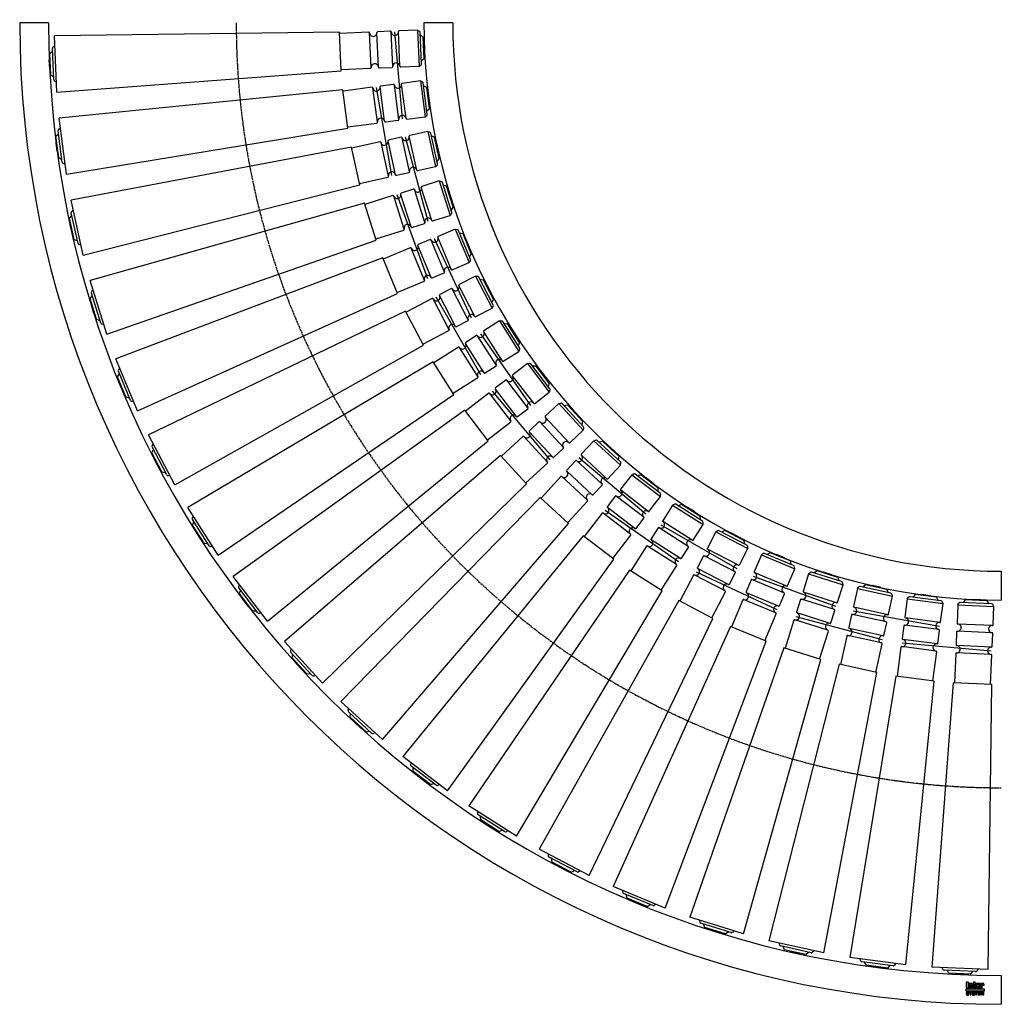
# Model space of a CAD drawing. Header units: millimetres. Extents: x -1360 to 4, y -350 to 1014.
import ezdxf

# ---------------------------------------------------------------- set-up
doc = ezdxf.new("R2010")
doc.units = ezdxf.units.MM
doc.header["$LTSCALE"] = 2
doc.linetypes.add('CENTER', pattern=[2, 1.25, -0.25, 0.25, -0.25])
doc.layers.get('0').update_dxf_attribs({"linetype": 'CONTINUOUS', "lineweight": 50})
for name, color, linetype, lineweight in [('Centre Lines', 4, 'CENTER', 25), ('Frame', 1, 'CONTINUOUS', 25), ('Midi', 70, 'CONTINUOUS', 25), ('Rollers', 7, 'CONTINUOUS', 25)]:
    doc.layers.add(name, color=color, linetype=linetype, lineweight=lineweight)

# ---------------------------------------------------------------- blocks, each defined once
blk = doc.blocks.new('A$C45EE78A3')
at = {"layer": 'Rollers'}
for p, q in [((6, 0), (-6, 0)), ((-6, -1), (-6, 0)), ((-25, -8.5), (-23.6, -6)), ((-25, -8.5), (-25, -34)), ((-25, -8.5), (25, -8.5)), ((21.8, -5), (-21.8, -5)), ((-15, -1), (-17.9, -5)), ((15, -1), (-15, -1)), ((6, -1), (6, 0)), ((15, -1), (17.9, -5)), ((25, -8.5), (23.6, -6)), ((25, -34), (25, -8.5)), ((24, -35), (-24, -35)), ((-25, -46), (-25, -64)), ((24, -45), (-24, -45)), ((25, -64), (25, -46)), ((24, -65), (-24, -65)), ((-25, -76), (-25, -116.5)), ((24, -75), (-24, -75)), ((25, -116.5), (25, -76)), ((-26.7, -116.5), (-39.1, -511.5)), ((26.7, -116.5), (-26.7, -116.5)), ((39.1, -511.5), (26.7, -116.5)), ((39.1, -511.5), (-39.1, -511.5)), ((-25, -511.5), (-23.6, -514)), ((21.8, -515), (-21.8, -515)), ((-15, -519), (-17.9, -515)), ((15, -519), (17.9, -515)), ((25, -511.5), (23.6, -514)), ((15, -519), (-15, -519)), ((-6, -519), (-6, -520)), ((6, -520), (-6, -520)), ((6, -519), (6, -520))]:
    blk.add_line(p, q, dxfattribs=at)
for centre, radius, start, end in [((-21.8, -7), 2, 90, 150.2551), ((21.8, -7), 2, 29.7449, 90), ((-24, -34), 1, 180, 270), ((-24, -40), 5, 270, 90), ((24, -40), 5, 90, 270), ((24, -34), 1, 270, 0), ((-24, -46), 1, 90, 180), ((24, -46), 1, 0, 90), ((-24, -64), 1, 180, 270), ((-24, -70), 5, 270, 90), ((24, -70), 5, 90, 270), ((24, -64), 1, 270, 0), ((-24, -76), 1, 90, 180), ((24, -76), 1, 0, 90), ((-21.8, -513), 2, 209.7449, 270), ((21.8, -513), 2, 270, 330.2551)]:
    blk.add_arc(centre, radius, start, end, dxfattribs=at)

msp = doc.modelspace()

# ---------------------------------------------------------------- hatches: boundary and pattern name
at = {"layer": 'Frame'}
h = msp.add_hatch(color=254, dxfattribs=at)
h.paths.add_polyline_path([(-26.7, -322.7), (-26.7, -322.6), (-26.6, -322.6), (-26.6, -322.5), (-26.6, -322.5), (-26.5, -322.5), (-26.4, -322.5), (-26.3, -322.5), (-26.3, -322.5), (-26.2, -322.5), (-26.2, -322.6), (-26.1, -322.6), (-26.1, -322.7), (-26.1, -322.8), (-26.1, -322.9), (-26.1, -323.5), (-23.9, -323.5), (-23.9, -322.8), (-23.9, -322.6), (-23.9, -322.4), (-23.9, -322.2), (-24, -322), (-24.1, -321.9), (-24.1, -321.7), (-24.2, -321.6), (-24.3, -321.5), (-24.4, -321.4), (-24.5, -321.3), (-24.6, -321.2), (-24.8, -321.1), (-24.9, -321.1), (-25.1, -321), (-25.3, -321), (-25.4, -321), (-25.5, -321), (-25.6, -321), (-25.7, -321), (-25.8, -321), (-25.9, -321.1), (-26, -321.1), (-26.1, -321.1), (-26.1, -321.1), (-26.2, -321.1), (-26.3, -321.2), (-26.4, -321.2), (-26.5, -321.2), (-26.5, -321.3), (-26.6, -321.3), (-26.7, -321.4), (-26.8, -321.4), (-26.8, -321), (-29, -321), (-29, -327.3), (-26.7, -327.3), (-26.7, -322.9), (-26.7, -322.8)])
h.paths.add_polyline_path([(-29.6, -322.5), (-29.6, -322.3), (-29.6, -322.1), (-29.6, -321.9), (-29.6, -321.8), (-29.7, -321.7), (-29.7, -321.5), (-29.8, -321.4), (-29.9, -321.3), (-30, -321.3), (-30.1, -321.2), (-30.2, -321.1), (-30.4, -321.1), (-30.5, -321.1), (-30.7, -321), (-30.9, -321), (-31.1, -321), (-33.3, -321), (-33.5, -321), (-33.7, -321), (-33.9, -321.1), (-34.1, -321.1), (-34.2, -321.1), (-34.3, -321.2), (-34.4, -321.3), (-34.5, -321.3), (-34.6, -321.4), (-34.7, -321.5), (-34.7, -321.7), (-34.8, -321.8), (-34.8, -321.9), (-34.8, -322.1), (-34.8, -322.3), (-34.8, -322.5), (-34.8, -325.9), (-34.8, -326.1), (-34.8, -326.3), (-34.8, -326.4), (-34.8, -326.6), (-34.7, -326.7), (-34.7, -326.8), (-34.6, -326.9), (-34.5, -327), (-34.4, -327.1), (-34.3, -327.1), (-34.2, -327.2), (-34.1, -327.2), (-33.9, -327.3), (-33.7, -327.3), (-33.5, -327.3), (-33.3, -327.3), (-31.1, -327.3), (-30.9, -327.3), (-30.7, -327.3), (-30.5, -327.3), (-30.4, -327.2), (-30.2, -327.2), (-30.1, -327.1), (-30, -327.1), (-29.9, -327), (-29.8, -326.9), (-29.7, -326.8), (-29.7, -326.7), (-29.6, -326.6), (-29.6, -326.4), (-29.6, -326.3), (-29.6, -326.1), (-29.6, -325.9), (-29.6, -324.8), (-31.9, -324.8), (-31.9, -325.6), (-31.9, -325.8), (-31.9, -325.8), (-31.9, -325.9), (-32, -326), (-32, -326), (-32.1, -326.1), (-32.1, -326.1), (-32.2, -326.1), (-32.3, -326.1), (-32.3, -326.1), (-32.4, -326), (-32.4, -326), (-32.5, -325.9), (-32.5, -325.8), (-32.5, -325.8), (-32.5, -325.6), (-32.5, -324.3), (-29.6, -324.3)])
h.paths.add_polyline_path([(-31.9, -323.2), (-32.5, -323.2), (-32.5, -322.7), (-32.5, -322.6), (-32.5, -322.5), (-32.5, -322.4), (-32.5, -322.3), (-32.4, -322.3), (-32.4, -322.2), (-32.3, -322.2), (-32.2, -322.2), (-32.1, -322.2), (-32, -322.2), (-32, -322.3), (-31.9, -322.3), (-31.9, -322.4), (-31.9, -322.5), (-31.9, -322.6), (-31.9, -322.7)], flags=16)
h.paths.add_polyline_path([(-36.3, -322.3), (-35.4, -322.3), (-35.4, -321), (-36.3, -321), (-36.3, -319.3), (-38.6, -319.3), (-38.6, -321), (-39.2, -321), (-39.2, -322.3), (-38.6, -322.3), (-38.6, -325.9), (-38.6, -326.1), (-38.6, -326.2), (-38.6, -326.4), (-38.5, -326.5), (-38.5, -326.7), (-38.4, -326.8), (-38.4, -326.9), (-38.3, -327), (-38.2, -327), (-38.1, -327.1), (-38, -327.2), (-37.8, -327.2), (-37.7, -327.2), (-37.5, -327.3), (-37.3, -327.3), (-37.1, -327.3), (-35.4, -327.3), (-35.4, -326.1), (-35.8, -326.1), (-35.9, -326.1), (-36, -326.1), (-36.1, -326.1), (-36.2, -326), (-36.2, -326), (-36.3, -325.9), (-36.3, -325.9), (-36.3, -325.8)])
h.paths.add_polyline_path([(-39.7, -322.8), (-39.7, -322.6), (-39.7, -322.4), (-39.7, -322.2), (-39.8, -322), (-39.8, -321.9), (-39.9, -321.7), (-40, -321.6), (-40.1, -321.5), (-40.2, -321.4), (-40.3, -321.3), (-40.5, -321.2), (-40.6, -321.1), (-40.7, -321.1), (-40.9, -321), (-41.1, -321), (-41.3, -321), (-41.4, -321), (-41.5, -321), (-41.6, -321), (-41.7, -321), (-41.7, -321.1), (-41.8, -321.1), (-41.9, -321.1), (-42, -321.1), (-42.1, -321.1), (-42.2, -321.2), (-42.3, -321.2), (-42.4, -321.2), (-42.4, -321.3), (-42.5, -321.3), (-42.6, -321.4), (-42.7, -321.4), (-42.7, -321), (-44.9, -321), (-44.9, -327.3), (-42.6, -327.3), (-42.6, -322.9), (-42.6, -322.8), (-42.6, -322.7), (-42.6, -322.6), (-42.5, -322.6), (-42.5, -322.5), (-42.5, -322.5), (-42.4, -322.5), (-42.3, -322.5), (-42.2, -322.5), (-42.2, -322.5), (-42.1, -322.5), (-42, -322.6), (-42, -322.6), (-42, -322.7), (-42, -322.8), (-42, -322.9), (-42, -327.3), (-39.7, -327.3)])
h.paths.add_polyline_path([(-45.6, -319.3), (-48.7, -319.3), (-48.7, -327.3), (-45.6, -327.3)])
msp.add_hatch(color=1, dxfattribs=at).paths.add_polyline_path([(-23.8, -331.6), (-23.8, -328.4), (-48.8, -328.4), (-48.8, -331.6)])
h = msp.add_hatch(color=7, dxfattribs=at)
h.paths.add_polyline_path([(-27.2, -332.7), (-28.5, -332.7), (-28.5, -337.1), (-27.7, -337.1), (-27.7, -333.4), (-27.6, -333.4), (-26.8, -337.1), (-25.9, -337.1), (-25.1, -333.4), (-25, -333.4), (-25, -337.1), (-24.2, -337.1), (-24.2, -332.7), (-25.5, -332.7), (-26.3, -336.2)])
h.paths.add_polyline_path([(-29.2, -332.7), (-32.5, -332.7), (-32.5, -337.1), (-29.1, -337.1), (-29.1, -336.4), (-31.6, -336.4), (-31.6, -335.2), (-29.4, -335.2), (-29.4, -334.4), (-31.6, -334.4), (-31.6, -333.4), (-29.2, -333.4)])
h.paths.add_polyline_path([(-32.9, -332.7), (-36.6, -332.7), (-36.6, -333.4), (-35.3, -333.4), (-35.3, -337.1), (-34.3, -337.1), (-34.3, -333.4), (-32.9, -333.4)])
h.paths.add_polyline_path([(-37.5, -332.9), (-37.7, -332.8), (-37.8, -332.7), (-38, -332.6), (-38.2, -332.6), (-38.5, -332.6), (-38.7, -332.6), (-38.9, -332.6), (-39.1, -332.6), (-39.3, -332.6), (-39.4, -332.7), (-39.6, -332.7), (-39.7, -332.8), (-39.8, -332.8), (-40, -332.9), (-40.1, -333), (-40.1, -333.1), (-40.2, -333.2), (-40.3, -333.3), (-40.3, -333.5), (-40.4, -333.6), (-40.4, -333.8), (-40.4, -333.9), (-40.4, -334.1), (-40.4, -334.2), (-40.4, -334.4), (-40.3, -334.5), (-40.2, -334.6), (-40.2, -334.7), (-40.1, -334.8), (-40, -334.9), (-39.9, -335), (-39.8, -335), (-39.7, -335.1), (-39.5, -335.1), (-39.4, -335.2), (-39.2, -335.2), (-39.1, -335.2), (-39, -335.3), (-38.9, -335.3), (-38.8, -335.3), (-38.8, -335.3), (-38.7, -335.3), (-38.7, -335.3), (-38.6, -335.3), (-38.6, -335.3), (-38.5, -335.4), (-38.3, -335.4), (-38.2, -335.4), (-38, -335.5), (-37.9, -335.5), (-37.8, -335.6), (-37.7, -335.7), (-37.7, -335.8), (-37.7, -335.9), (-37.7, -336.1), (-37.8, -336.2), (-37.9, -336.3), (-38, -336.4), (-38.2, -336.4), (-38.3, -336.5), (-38.5, -336.5), (-38.7, -336.5), (-38.8, -336.5), (-39, -336.5), (-39.2, -336.4), (-39.3, -336.3), (-39.4, -336.2), (-39.5, -336.1), (-39.6, -336), (-39.6, -335.8), (-40.5, -335.8), (-40.5, -336), (-40.4, -336.2), (-40.4, -336.3), (-40.3, -336.5), (-40.2, -336.6), (-40.1, -336.7), (-40, -336.8), (-39.9, -336.9), (-39.8, -337), (-39.6, -337.1), (-39.5, -337.1), (-39.3, -337.2), (-39.1, -337.2), (-38.9, -337.3), (-38.7, -337.3), (-38.5, -337.3), (-38.4, -337.3), (-38.4, -337.3), (-38.2, -337.3), (-38.1, -337.2), (-38, -337.2), (-37.8, -337.2), (-37.7, -337.1), (-37.5, -337), (-37.4, -337), (-37.3, -336.9), (-37.1, -336.7), (-37, -336.6), (-36.9, -336.4), (-36.9, -336.3), (-36.8, -336.1), (-36.8, -335.8), (-36.8, -335.7), (-36.8, -335.5), (-36.8, -335.4), (-36.9, -335.3), (-36.9, -335.2), (-37, -335.1), (-37, -335.1), (-37.1, -335), (-37.2, -334.9), (-37.3, -334.8), (-37.4, -334.8), (-37.5, -334.7), (-37.6, -334.7), (-37.8, -334.7), (-37.9, -334.6), (-38.1, -334.6), (-38.2, -334.6), (-38.2, -334.5), (-38.3, -334.5), (-38.4, -334.5), (-38.4, -334.5), (-38.5, -334.5), (-38.6, -334.4), (-38.7, -334.4), (-38.7, -334.4), (-38.8, -334.4), (-38.9, -334.4), (-38.9, -334.4), (-39, -334.4), (-39.1, -334.3), (-39.1, -334.3), (-39.2, -334.3), (-39.3, -334.3), (-39.4, -334.2), (-39.4, -334.2), (-39.5, -334.1), (-39.5, -334), (-39.5, -334), (-39.5, -333.9), (-39.6, -333.8), (-39.5, -333.7), (-39.5, -333.6), (-39.4, -333.5), (-39.3, -333.4), (-39.2, -333.4), (-39, -333.4), (-38.9, -333.3), (-38.8, -333.3), (-38.6, -333.3), (-38.4, -333.4), (-38.3, -333.4), (-38.1, -333.5), (-38, -333.5), (-37.9, -333.7), (-37.9, -333.8), (-37.8, -334), (-36.9, -334), (-36.9, -333.9), (-37, -333.7), (-37, -333.6), (-37, -333.5), (-37.1, -333.4), (-37.1, -333.3), (-37.2, -333.2), (-37.3, -333), (-37.4, -332.9)])
h.paths.add_polyline_path([(-40.7, -332.7), (-41.7, -332.7), (-42.6, -334.6), (-43.6, -332.7), (-44.7, -332.7), (-43.1, -335.5), (-43.1, -337.1), (-42.2, -337.1), (-42.2, -335.5)])
h.paths.add_polyline_path([(-45.6, -332.9), (-45.8, -332.8), (-45.9, -332.7), (-46.1, -332.6), (-46.3, -332.6), (-46.5, -332.6), (-46.8, -332.6), (-47, -332.6), (-47.2, -332.6), (-47.3, -332.6), (-47.5, -332.7), (-47.6, -332.7), (-47.8, -332.8), (-47.9, -332.8), (-48, -332.9), (-48.1, -333), (-48.2, -333.1), (-48.3, -333.2), (-48.4, -333.3), (-48.4, -333.5), (-48.4, -333.6), (-48.5, -333.8), (-48.5, -333.9), (-48.5, -334.1), (-48.5, -334.2), (-48.4, -334.4), (-48.4, -334.5), (-48.3, -334.6), (-48.3, -334.7), (-48.2, -334.8), (-48.1, -334.9), (-48, -335), (-47.8, -335), (-47.7, -335.1), (-47.6, -335.1), (-47.5, -335.2), (-47.3, -335.2), (-47.2, -335.2), (-47, -335.3), (-47, -335.3), (-46.9, -335.3), (-46.9, -335.3), (-46.8, -335.3), (-46.7, -335.3), (-46.7, -335.3), (-46.6, -335.3), (-46.6, -335.4), (-46.4, -335.4), (-46.3, -335.4), (-46.1, -335.5), (-46, -335.5), (-45.9, -335.6), (-45.8, -335.7), (-45.8, -335.8), (-45.8, -335.9), (-45.8, -336.1), (-45.9, -336.2), (-46, -336.3), (-46.1, -336.4), (-46.2, -336.4), (-46.4, -336.5), (-46.6, -336.5), (-46.8, -336.5), (-46.9, -336.5), (-47.1, -336.5), (-47.2, -336.4), (-47.4, -336.3), (-47.5, -336.2), (-47.6, -336.1), (-47.6, -336), (-47.6, -335.8), (-48.5, -335.8), (-48.5, -336), (-48.5, -336.2), (-48.5, -336.3), (-48.4, -336.5), (-48.3, -336.6), (-48.2, -336.7), (-48.1, -336.8), (-48, -336.9), (-47.9, -337), (-47.7, -337.1), (-47.5, -337.1), (-47.4, -337.2), (-47.2, -337.2), (-47, -337.3), (-46.8, -337.3), (-46.6, -337.3), (-46.5, -337.3), (-46.4, -337.3), (-46.3, -337.3), (-46.2, -337.2), (-46, -337.2), (-45.9, -337.2), (-45.7, -337.1), (-45.6, -337), (-45.5, -337), (-45.3, -336.9), (-45.2, -336.7), (-45.1, -336.6), (-45, -336.4), (-44.9, -336.3), (-44.9, -336.1), (-44.9, -335.8), (-44.9, -335.7), (-44.9, -335.5), (-44.9, -335.4), (-44.9, -335.3), (-45, -335.2), (-45, -335.1), (-45.1, -335.1), (-45.2, -335), (-45.3, -334.9), (-45.4, -334.8), (-45.5, -334.8), (-45.6, -334.7), (-45.7, -334.7), (-45.9, -334.7), (-46, -334.6), (-46.2, -334.6), (-46.2, -334.6), (-46.3, -334.5), (-46.4, -334.5), (-46.4, -334.5), (-46.5, -334.5), (-46.6, -334.5), (-46.7, -334.4), (-46.7, -334.4), (-46.8, -334.4), (-46.9, -334.4), (-46.9, -334.4), (-47, -334.4), (-47.1, -334.4), (-47.1, -334.3), (-47.2, -334.3), (-47.3, -334.3), (-47.4, -334.3), (-47.4, -334.2), (-47.5, -334.2), (-47.5, -334.1), (-47.6, -334), (-47.6, -334), (-47.6, -333.9), (-47.6, -333.8), (-47.6, -333.7), (-47.5, -333.6), (-47.4, -333.5), (-47.3, -333.4), (-47.2, -333.4), (-47.1, -333.4), (-47, -333.3), (-46.8, -333.3), (-46.7, -333.3), (-46.5, -333.4), (-46.3, -333.4), (-46.2, -333.5), (-46.1, -333.5), (-46, -333.7), (-45.9, -333.8), (-45.9, -334), (-45, -334), (-45, -333.9), (-45, -333.7), (-45, -333.6), (-45.1, -333.5), (-45.1, -333.4), (-45.2, -333.3), (-45.3, -333.2), (-45.4, -333), (-45.5, -332.9)])

# ---------------------------------------------------------------- linework, layer by layer
at = {"layer": 'Centre Lines'}
msp.add_arc((0, 1010), 1060, 180, 270, dxfattribs=at)
at = {"layer": 'Frame', "color": 7, "linetype": 'Continuous'}
for p, q in [((-45.6, -319.3), (-48.7, -319.3)), ((-48.7, -319.3), (-48.7, -327.3)), ((-48.7, -327.3), (-45.6, -327.3)), ((-45.6, -327.3), (-45.6, -319.3)), ((-42.7, -321), (-44.9, -321)), ((-44.9, -321), (-44.9, -327.3)), ((-44.9, -327.3), (-42.6, -327.3)), ((-42.7, -321.4), (-42.7, -321)), ((-42.6, -321.4), (-42.7, -321.4)), ((-42.5, -321.3), (-42.6, -321.4)), ((-42.6, -322.6), (-42.5, -322.6)), ((-42.6, -322.7), (-42.6, -322.6)), ((-42.6, -322.8), (-42.6, -322.7)), ((-42.6, -322.9), (-42.6, -322.8)), ((-42.6, -327.3), (-42.6, -322.9)), ((-42.4, -321.3), (-42.5, -321.3)), ((-42.5, -322.5), (-42.4, -322.5)), ((-42.5, -322.5), (-42.5, -322.5)), ((-42.5, -322.6), (-42.5, -322.5)), ((-42.4, -321.2), (-42.4, -321.3)), ((-42.3, -321.2), (-42.4, -321.2)), ((-42.4, -322.5), (-42.3, -322.5)), ((-42.2, -321.2), (-42.3, -321.2)), ((-42.3, -322.5), (-42.2, -322.5)), ((-42.1, -321.1), (-42.2, -321.2)), ((-42.2, -322.5), (-42.1, -322.5)), ((-42.2, -322.5), (-42.2, -322.5)), ((-42, -321.1), (-42.1, -321.1)), ((-42.1, -322.5), (-42, -322.6)), ((-41.9, -321.1), (-42, -321.1)), ((-42, -322.6), (-42, -322.6)), ((-42, -322.6), (-42, -322.7)), ((-42, -322.7), (-42, -322.8)), ((-42, -322.8), (-42, -322.9)), ((-42, -322.9), (-42, -327.3)), ((-42, -327.3), (-39.7, -327.3)), ((-41.8, -321.1), (-41.9, -321.1)), ((-41.7, -321.1), (-41.8, -321.1)), ((-41.7, -321), (-41.7, -321.1)), ((-41.6, -321), (-41.7, -321)), ((-41.5, -321), (-41.6, -321)), ((-41.4, -321), (-41.5, -321)), ((-41.3, -321), (-41.4, -321)), ((-41.1, -321), (-41.3, -321)), ((-40.9, -321), (-41.1, -321)), ((-40.7, -321.1), (-40.9, -321)), ((-40.6, -321.1), (-40.7, -321.1)), ((-40.5, -321.2), (-40.6, -321.1)), ((-40.3, -321.3), (-40.5, -321.2)), ((-40.2, -321.4), (-40.3, -321.3)), ((-40.1, -321.5), (-40.2, -321.4)), ((-40, -321.6), (-40.1, -321.5)), ((-39.9, -321.7), (-40, -321.6)), ((-39.8, -321.9), (-39.9, -321.7)), ((-39.8, -322), (-39.8, -321.9)), ((-39.7, -322.2), (-39.8, -322)), ((-39.7, -322.4), (-39.7, -322.2)), ((-39.7, -322.6), (-39.7, -322.4)), ((-39.7, -322.8), (-39.7, -322.6)), ((-39.7, -327.3), (-39.7, -322.8)), ((-39.2, -321), (-39.2, -322.3)), ((-38.6, -321), (-39.2, -321)), ((-39.2, -322.3), (-38.6, -322.3)), ((-38.6, -319.3), (-38.6, -321)), ((-36.3, -319.3), (-38.6, -319.3)), ((-38.6, -322.3), (-38.6, -325.9)), ((-38.6, -325.9), (-38.6, -326.1)), ((-38.6, -326.1), (-38.6, -326.2)), ((-38.6, -326.2), (-38.6, -326.4)), ((-38.6, -326.4), (-38.5, -326.5)), ((-38.5, -326.5), (-38.5, -326.7)), ((-38.5, -326.7), (-38.4, -326.8)), ((-38.4, -326.8), (-38.4, -326.9)), ((-38.4, -326.9), (-38.3, -327)), ((-38.3, -327), (-38.2, -327)), ((-38.2, -327), (-38.1, -327.1)), ((-38.1, -327.1), (-38, -327.2)), ((-38, -327.2), (-37.8, -327.2)), ((-37.8, -327.2), (-37.7, -327.2)), ((-37.7, -327.2), (-37.5, -327.3)), ((-37.5, -327.3), (-37.3, -327.3)), ((-37.3, -327.3), (-37.1, -327.3)), ((-37.1, -327.3), (-35.4, -327.3)), ((-36.3, -321), (-36.3, -319.3)), ((-35.4, -321), (-36.3, -321)), ((-36.3, -322.3), (-35.4, -322.3)), ((-36.3, -325.8), (-36.3, -322.3)), ((-36.3, -325.9), (-36.3, -325.8)), ((-36.3, -325.9), (-36.3, -325.9)), ((-36.2, -326), (-36.3, -325.9)), ((-36.2, -326), (-36.2, -326)), ((-36.1, -326.1), (-36.2, -326)), ((-36, -326.1), (-36.1, -326.1)), ((-35.9, -326.1), (-36, -326.1)), ((-35.8, -326.1), (-35.9, -326.1)), ((-35.4, -326.1), (-35.8, -326.1)), ((-35.4, -322.3), (-35.4, -321)), ((-35.4, -327.3), (-35.4, -326.1)), ((-34.7, -321.7), (-34.8, -321.8)), ((-34.8, -321.8), (-34.8, -321.9)), ((-34.8, -321.9), (-34.8, -322.1)), ((-34.8, -322.1), (-34.8, -322.3)), ((-34.8, -322.3), (-34.8, -322.5)), ((-34.8, -322.5), (-34.8, -325.9)), ((-34.8, -325.9), (-34.8, -326.1)), ((-34.8, -326.1), (-34.8, -326.3)), ((-34.8, -326.3), (-34.8, -326.4)), ((-34.8, -326.4), (-34.8, -326.6)), ((-34.8, -326.6), (-34.7, -326.7)), ((-34.6, -321.4), (-34.7, -321.5)), ((-34.7, -321.5), (-34.7, -321.7)), ((-34.7, -326.7), (-34.7, -326.8)), ((-34.7, -326.8), (-34.6, -326.9)), ((-34.5, -321.3), (-34.6, -321.4)), ((-34.6, -326.9), (-34.5, -327)), ((-34.4, -321.3), (-34.5, -321.3)), ((-34.5, -327), (-34.4, -327.1)), ((-34.3, -321.2), (-34.4, -321.3)), ((-34.4, -327.1), (-34.3, -327.1)), ((-34.2, -321.1), (-34.3, -321.2)), ((-34.3, -327.1), (-34.2, -327.2)), ((-34.1, -321.1), (-34.2, -321.1)), ((-34.2, -327.2), (-34.1, -327.2)), ((-33.9, -321.1), (-34.1, -321.1)), ((-34.1, -327.2), (-33.9, -327.3)), ((-33.7, -321), (-33.9, -321.1)), ((-33.9, -327.3), (-33.7, -327.3)), ((-33.5, -321), (-33.7, -321)), ((-33.7, -327.3), (-33.5, -327.3)), ((-33.3, -321), (-33.5, -321)), ((-33.5, -327.3), (-33.3, -327.3)), ((-31.1, -321), (-33.3, -321)), ((-33.3, -327.3), (-31.1, -327.3)), ((-32.5, -322.3), (-32.4, -322.3)), ((-32.5, -322.4), (-32.5, -322.3)), ((-32.5, -322.5), (-32.5, -322.4)), ((-32.5, -322.6), (-32.5, -322.5)), ((-32.5, -322.7), (-32.5, -322.6)), ((-32.5, -323.2), (-32.5, -322.7)), ((-31.9, -323.2), (-32.5, -323.2)), ((-32.5, -325.6), (-32.5, -324.3)), ((-32.5, -324.3), (-29.6, -324.3)), ((-32.5, -325.8), (-32.5, -325.6)), ((-32.5, -325.8), (-32.5, -325.8)), ((-32.5, -325.9), (-32.5, -325.8)), ((-32.4, -326), (-32.5, -325.9)), ((-32.4, -322.2), (-32.3, -322.2)), ((-32.4, -322.3), (-32.4, -322.2)), ((-32.4, -326), (-32.4, -326)), ((-32.3, -326.1), (-32.4, -326)), ((-32.3, -322.2), (-32.2, -322.2)), ((-32.3, -326.1), (-32.3, -326.1)), ((-32.2, -326.1), (-32.3, -326.1)), ((-32.2, -322.2), (-32.1, -322.2)), ((-32.1, -326.1), (-32.2, -326.1)), ((-32.1, -322.2), (-32, -322.2)), ((-32, -326), (-32.1, -326.1)), ((-32.1, -326.1), (-32.1, -326.1)), ((-32, -322.2), (-32, -322.3)), ((-32, -322.3), (-31.9, -322.3)), ((-31.9, -325.9), (-32, -326)), ((-32, -326), (-32, -326)), ((-31.9, -322.3), (-31.9, -322.4)), ((-31.9, -322.4), (-31.9, -322.5)), ((-31.9, -322.5), (-31.9, -322.6)), ((-31.9, -322.6), (-31.9, -322.7)), ((-31.9, -322.7), (-31.9, -323.2)), ((-31.9, -324.8), (-31.9, -325.6)), ((-29.6, -324.8), (-31.9, -324.8)), ((-31.9, -325.6), (-31.9, -325.8)), ((-31.9, -325.8), (-31.9, -325.9)), ((-31.9, -325.8), (-31.9, -325.8)), ((-30.9, -321), (-31.1, -321)), ((-31.1, -327.3), (-30.9, -327.3)), ((-30.7, -321), (-30.9, -321)), ((-30.9, -327.3), (-30.7, -327.3)), ((-30.5, -321.1), (-30.7, -321)), ((-30.7, -327.3), (-30.5, -327.3)), ((-30.4, -321.1), (-30.5, -321.1)), ((-30.5, -327.3), (-30.4, -327.2)), ((-30.2, -321.1), (-30.4, -321.1)), ((-30.4, -327.2), (-30.2, -327.2)), ((-30.1, -321.2), (-30.2, -321.1)), ((-30.2, -327.2), (-30.1, -327.1)), ((-30, -321.3), (-30.1, -321.2)), ((-30.1, -327.1), (-30, -327.1)), ((-29.9, -321.3), (-30, -321.3)), ((-30, -327.1), (-29.9, -327)), ((-29.8, -321.4), (-29.9, -321.3)), ((-29.9, -327), (-29.8, -326.9)), ((-29.7, -321.5), (-29.8, -321.4)), ((-29.8, -326.9), (-29.7, -326.8)), ((-29.7, -321.7), (-29.7, -321.5)), ((-29.6, -321.8), (-29.7, -321.7)), ((-29.7, -326.7), (-29.6, -326.6)), ((-29.7, -326.8), (-29.7, -326.7)), ((-29.6, -321.9), (-29.6, -321.8)), ((-29.6, -322.1), (-29.6, -321.9)), ((-29.6, -322.3), (-29.6, -322.1)), ((-29.6, -322.5), (-29.6, -322.3)), ((-29.6, -324.3), (-29.6, -322.5)), ((-29.6, -325.9), (-29.6, -324.8)), ((-29.6, -326.1), (-29.6, -325.9)), ((-29.6, -326.3), (-29.6, -326.1)), ((-29.6, -326.4), (-29.6, -326.3)), ((-29.6, -326.6), (-29.6, -326.4)), ((-26.8, -321), (-29, -321)), ((-29, -321), (-29, -327.3)), ((-29, -327.3), (-26.7, -327.3)), ((-26.8, -321.4), (-26.8, -321)), ((-26.7, -321.4), (-26.8, -321.4)), ((-26.6, -321.3), (-26.7, -321.4)), ((-26.7, -322.6), (-26.6, -322.6)), ((-26.7, -322.7), (-26.7, -322.6)), ((-26.7, -322.8), (-26.7, -322.7)), ((-26.7, -322.9), (-26.7, -322.8)), ((-26.7, -327.3), (-26.7, -322.9)), ((-26.5, -321.3), (-26.6, -321.3)), ((-26.6, -322.5), (-26.5, -322.5)), ((-26.6, -322.5), (-26.6, -322.5)), ((-26.6, -322.6), (-26.6, -322.5)), ((-26.5, -321.2), (-26.5, -321.3)), ((-26.4, -321.2), (-26.5, -321.2)), ((-26.5, -322.5), (-26.4, -322.5)), ((-26.3, -321.2), (-26.4, -321.2)), ((-26.4, -322.5), (-26.3, -322.5)), ((-26.2, -321.1), (-26.3, -321.2)), ((-26.3, -322.5), (-26.2, -322.5)), ((-26.3, -322.5), (-26.3, -322.5)), ((-26.1, -321.1), (-26.2, -321.1)), ((-26.2, -322.5), (-26.2, -322.6)), ((-26.2, -322.6), (-26.1, -322.6)), ((-26.1, -321.1), (-26.1, -321.1)), ((-26, -321.1), (-26.1, -321.1)), ((-26.1, -322.6), (-26.1, -322.7)), ((-26.1, -322.7), (-26.1, -322.8)), ((-26.1, -322.8), (-26.1, -322.9)), ((-26.1, -322.9), (-26.1, -323.5)), ((-26.1, -323.5), (-23.9, -323.5)), ((-25.9, -321.1), (-26, -321.1)), ((-25.8, -321), (-25.9, -321.1)), ((-25.7, -321), (-25.8, -321)), ((-25.6, -321), (-25.7, -321)), ((-25.5, -321), (-25.6, -321)), ((-25.4, -321), (-25.5, -321)), ((-25.3, -321), (-25.4, -321)), ((-25.1, -321), (-25.3, -321)), ((-24.9, -321.1), (-25.1, -321)), ((-24.8, -321.1), (-24.9, -321.1)), ((-24.6, -321.2), (-24.8, -321.1)), ((-24.5, -321.3), (-24.6, -321.2)), ((-24.4, -321.4), (-24.5, -321.3)), ((-24.3, -321.5), (-24.4, -321.4)), ((-24.2, -321.6), (-24.3, -321.5)), ((-24.1, -321.7), (-24.2, -321.6)), ((-24.1, -321.9), (-24.1, -321.7)), ((-24, -322), (-24.1, -321.9)), ((-23.9, -322.2), (-24, -322)), ((-23.9, -322.4), (-23.9, -322.2)), ((-23.9, -322.6), (-23.9, -322.4)), ((-23.9, -322.8), (-23.9, -322.6)), ((-23.9, -323.5), (-23.9, -322.8)), ((-48.4, -333.6), (-48.5, -333.8)), ((-48.5, -333.8), (-48.5, -333.9)), ((-48.5, -333.9), (-48.5, -334.1)), ((-48.5, -334.1), (-48.5, -334.2)), ((-48.5, -334.2), (-48.4, -334.4)), ((-47.6, -335.8), (-48.5, -335.8)), ((-48.5, -335.8), (-48.5, -336)), ((-48.5, -336), (-48.5, -336.2)), ((-48.5, -336.2), (-48.5, -336.3)), ((-48.5, -336.3), (-48.4, -336.5)), ((-48.3, -333.2), (-48.4, -333.3)), ((-48.4, -333.3), (-48.4, -333.5)), ((-48.4, -333.5), (-48.4, -333.6)), ((-48.4, -334.4), (-48.4, -334.5)), ((-48.4, -334.5), (-48.3, -334.6)), ((-48.4, -336.5), (-48.3, -336.6)), ((-48.2, -333.1), (-48.3, -333.2)), ((-48.3, -334.6), (-48.3, -334.7)), ((-48.3, -334.7), (-48.2, -334.8)), ((-48.3, -336.6), (-48.2, -336.7)), ((-48.1, -333), (-48.2, -333.1)), ((-48.2, -334.8), (-48.1, -334.9)), ((-48.2, -336.7), (-48.1, -336.8)), ((-48, -332.9), (-48.1, -333)), ((-48.1, -334.9), (-48, -335)), ((-48.1, -336.8), (-48, -336.9)), ((-47.9, -332.8), (-48, -332.9)), ((-48, -335), (-47.8, -335)), ((-48, -336.9), (-47.9, -337)), ((-47.8, -332.8), (-47.9, -332.8)), ((-47.9, -337), (-47.7, -337.1)), ((-47.6, -332.7), (-47.8, -332.8)), ((-47.8, -335), (-47.7, -335.1)), ((-47.7, -335.1), (-47.6, -335.1)), ((-47.7, -337.1), (-47.5, -337.1)), ((-47.5, -332.7), (-47.6, -332.7)), ((-47.6, -333.7), (-47.5, -333.6)), ((-47.6, -333.8), (-47.6, -333.7)), ((-47.6, -333.9), (-47.6, -333.8)), ((-47.6, -334), (-47.6, -333.9)), ((-47.6, -334), (-47.6, -334)), ((-47.5, -334.1), (-47.6, -334)), ((-47.6, -335.1), (-47.5, -335.2)), ((-47.6, -336), (-47.6, -335.8)), ((-47.6, -336.1), (-47.6, -336)), ((-47.5, -336.2), (-47.6, -336.1)), ((-47.3, -332.6), (-47.5, -332.7)), ((-47.5, -333.6), (-47.4, -333.5)), ((-47.5, -334.2), (-47.5, -334.1)), ((-47.4, -334.2), (-47.5, -334.2)), ((-47.5, -335.2), (-47.3, -335.2)), ((-47.4, -336.3), (-47.5, -336.2)), ((-47.5, -337.1), (-47.4, -337.2)), ((-47.4, -333.5), (-47.3, -333.4)), ((-47.4, -334.3), (-47.4, -334.2)), ((-47.3, -334.3), (-47.4, -334.3)), ((-47.2, -336.4), (-47.4, -336.3)), ((-47.4, -337.2), (-47.2, -337.2)), ((-47.2, -332.6), (-47.3, -332.6)), ((-47.3, -333.4), (-47.2, -333.4)), ((-47.2, -334.3), (-47.3, -334.3)), ((-47.3, -335.2), (-47.2, -335.2)), ((-47, -332.6), (-47.2, -332.6)), ((-47.2, -333.4), (-47.1, -333.4)), ((-47.1, -334.3), (-47.2, -334.3)), ((-47.2, -335.2), (-47, -335.3)), ((-47.1, -336.5), (-47.2, -336.4)), ((-47.2, -337.2), (-47, -337.3)), ((-47.1, -333.4), (-47, -333.3)), ((-47.1, -334.4), (-47.1, -334.3)), ((-47, -334.4), (-47.1, -334.4)), ((-46.9, -336.5), (-47.1, -336.5)), ((-46.8, -332.6), (-47, -332.6)), ((-47, -333.3), (-46.8, -333.3)), ((-46.9, -334.4), (-47, -334.4)), ((-47, -335.3), (-46.9, -335.3)), ((-47, -335.3), (-47, -335.3)), ((-47, -337.3), (-46.8, -337.3)), ((-46.9, -334.4), (-46.9, -334.4)), ((-46.8, -334.4), (-46.9, -334.4)), ((-46.9, -335.3), (-46.8, -335.3)), ((-46.9, -335.3), (-46.9, -335.3)), ((-46.8, -336.5), (-46.9, -336.5)), ((-46.5, -332.6), (-46.8, -332.6)), ((-46.8, -333.3), (-46.7, -333.3)), ((-46.7, -334.4), (-46.8, -334.4)), ((-46.8, -335.3), (-46.7, -335.3)), ((-46.6, -336.5), (-46.8, -336.5)), ((-46.8, -337.3), (-46.6, -337.3)), ((-46.7, -333.3), (-46.5, -333.4)), ((-46.7, -334.4), (-46.7, -334.4)), ((-46.6, -334.5), (-46.7, -334.4)), ((-46.7, -335.3), (-46.6, -335.3)), ((-46.7, -335.3), (-46.7, -335.3)), ((-46.5, -334.5), (-46.6, -334.5)), ((-46.6, -335.3), (-46.6, -335.4)), ((-46.6, -335.4), (-46.4, -335.4)), ((-46.4, -336.5), (-46.6, -336.5)), ((-46.6, -337.3), (-46.5, -337.3)), ((-46.3, -332.6), (-46.5, -332.6)), ((-46.5, -333.4), (-46.3, -333.4)), ((-46.4, -334.5), (-46.5, -334.5)), ((-46.5, -337.3), (-46.4, -337.3)), ((-46.4, -334.5), (-46.4, -334.5)), ((-46.3, -334.5), (-46.4, -334.5)), ((-46.4, -335.4), (-46.3, -335.4)), ((-46.2, -336.4), (-46.4, -336.5)), ((-46.4, -337.3), (-46.3, -337.3)), ((-46.1, -332.6), (-46.3, -332.6)), ((-46.3, -333.4), (-46.2, -333.5)), ((-46.2, -334.6), (-46.3, -334.5)), ((-46.3, -335.4), (-46.1, -335.5)), ((-46.3, -337.3), (-46.2, -337.2)), ((-46.2, -333.5), (-46.1, -333.5)), ((-46.2, -334.6), (-46.2, -334.6)), ((-46, -334.6), (-46.2, -334.6)), ((-46.1, -336.4), (-46.2, -336.4)), ((-46.2, -337.2), (-46, -337.2)), ((-45.9, -332.7), (-46.1, -332.6)), ((-46.1, -333.5), (-46, -333.7)), ((-46.1, -335.5), (-46, -335.5)), ((-46, -336.3), (-46.1, -336.4)), ((-46, -333.7), (-45.9, -333.8)), ((-45.9, -334.7), (-46, -334.6)), ((-46, -335.5), (-45.9, -335.6)), ((-45.9, -336.2), (-46, -336.3)), ((-46, -337.2), (-45.9, -337.2)), ((-45.8, -332.8), (-45.9, -332.7)), ((-45.9, -333.8), (-45.9, -334)), ((-45.9, -334), (-45, -334)), ((-45.7, -334.7), (-45.9, -334.7)), ((-45.9, -335.6), (-45.8, -335.7)), ((-45.8, -336.1), (-45.9, -336.2)), ((-45.9, -337.2), (-45.7, -337.1)), ((-45.6, -332.9), (-45.8, -332.8)), ((-45.8, -335.7), (-45.8, -335.8)), ((-45.8, -335.8), (-45.8, -335.9)), ((-45.8, -335.9), (-45.8, -336.1)), ((-45.6, -334.7), (-45.7, -334.7)), ((-45.7, -337.1), (-45.6, -337)), ((-45.5, -332.9), (-45.6, -332.9)), ((-45.5, -334.8), (-45.6, -334.7)), ((-45.6, -337), (-45.5, -337)), ((-45.4, -333), (-45.5, -332.9)), ((-45.4, -334.8), (-45.5, -334.8)), ((-45.5, -337), (-45.3, -336.9)), ((-45.3, -333.2), (-45.4, -333)), ((-45.3, -334.9), (-45.4, -334.8)), ((-45.2, -333.3), (-45.3, -333.2)), ((-45.2, -335), (-45.3, -334.9)), ((-45.3, -336.9), (-45.2, -336.7)), ((-45.1, -333.4), (-45.2, -333.3)), ((-45.1, -335.1), (-45.2, -335)), ((-45.2, -336.7), (-45.1, -336.6)), ((-45.1, -333.5), (-45.1, -333.4)), ((-45, -333.6), (-45.1, -333.5)), ((-45, -335.1), (-45.1, -335.1)), ((-45.1, -336.6), (-45, -336.4)), ((-45, -333.7), (-45, -333.6)), ((-45, -333.9), (-45, -333.7)), ((-45, -334), (-45, -333.9)), ((-45, -335.2), (-45, -335.1)), ((-44.9, -335.3), (-45, -335.2)), ((-45, -336.4), (-44.9, -336.3)), ((-44.9, -335.4), (-44.9, -335.3)), ((-44.9, -335.5), (-44.9, -335.4)), ((-44.9, -335.7), (-44.9, -335.5)), ((-44.9, -335.8), (-44.9, -335.7)), ((-44.9, -336.1), (-44.9, -335.8)), ((-44.9, -336.3), (-44.9, -336.1)), ((-43.6, -332.7), (-44.7, -332.7)), ((-44.7, -332.7), (-43.1, -335.5)), ((-42.6, -334.6), (-43.6, -332.7)), ((-43.1, -335.5), (-43.1, -337.1)), ((-43.1, -337.1), (-42.2, -337.1)), ((-41.7, -332.7), (-42.6, -334.6)), ((-42.2, -335.5), (-40.7, -332.7)), ((-42.2, -337.1), (-42.2, -335.5)), ((-40.7, -332.7), (-41.7, -332.7)), ((-40.5, -335.8), (-40.5, -336)), ((-39.6, -335.8), (-40.5, -335.8)), ((-40.5, -336), (-40.4, -336.2)), ((-40.3, -333.5), (-40.4, -333.6)), ((-40.4, -333.6), (-40.4, -333.8)), ((-40.4, -333.8), (-40.4, -333.9)), ((-40.4, -333.9), (-40.4, -334.1)), ((-40.4, -334.1), (-40.4, -334.2)), ((-40.4, -334.2), (-40.4, -334.4)), ((-40.4, -334.4), (-40.3, -334.5)), ((-40.4, -336.2), (-40.4, -336.3)), ((-40.4, -336.3), (-40.3, -336.5)), ((-40.2, -333.2), (-40.3, -333.3)), ((-40.3, -333.3), (-40.3, -333.5)), ((-40.3, -334.5), (-40.2, -334.6)), ((-40.3, -336.5), (-40.2, -336.6)), ((-40.1, -333.1), (-40.2, -333.2)), ((-40.2, -334.6), (-40.2, -334.7)), ((-40.2, -334.7), (-40.1, -334.8)), ((-40.2, -336.6), (-40.1, -336.7)), ((-40, -332.9), (-40.1, -333)), ((-40.1, -333), (-40.1, -333.1)), ((-40.1, -334.8), (-40, -334.9)), ((-40.1, -336.7), (-40, -336.8)), ((-39.8, -332.8), (-40, -332.9)), ((-40, -334.9), (-39.9, -335)), ((-40, -336.8), (-39.9, -336.9)), ((-39.9, -335), (-39.8, -335)), ((-39.9, -336.9), (-39.8, -337)), ((-39.7, -332.8), (-39.8, -332.8)), ((-39.8, -335), (-39.7, -335.1)), ((-39.8, -337), (-39.6, -337.1)), ((-39.6, -332.7), (-39.7, -332.8)), ((-39.7, -335.1), (-39.5, -335.1)), ((-39.4, -332.7), (-39.6, -332.7)), ((-39.6, -333.8), (-39.5, -333.7)), ((-39.5, -333.9), (-39.6, -333.8)), ((-39.6, -336), (-39.6, -335.8)), ((-39.5, -336.1), (-39.6, -336)), ((-39.6, -337.1), (-39.5, -337.1)), ((-39.5, -333.6), (-39.4, -333.5)), ((-39.5, -333.7), (-39.5, -333.6)), ((-39.5, -334), (-39.5, -333.9)), ((-39.5, -334), (-39.5, -334)), ((-39.5, -334.1), (-39.5, -334)), ((-39.4, -334.2), (-39.5, -334.1)), ((-39.5, -335.1), (-39.4, -335.2)), ((-39.4, -336.2), (-39.5, -336.1)), ((-39.5, -337.1), (-39.3, -337.2)), ((-39.3, -332.6), (-39.4, -332.7)), ((-39.4, -333.5), (-39.3, -333.4)), ((-39.4, -334.2), (-39.4, -334.2)), ((-39.3, -334.3), (-39.4, -334.2)), ((-39.4, -335.2), (-39.2, -335.2)), ((-39.3, -336.3), (-39.4, -336.2)), ((-39.1, -332.6), (-39.3, -332.6)), ((-39.3, -333.4), (-39.2, -333.4)), ((-39.2, -334.3), (-39.3, -334.3)), ((-39.2, -336.4), (-39.3, -336.3)), ((-39.3, -337.2), (-39.1, -337.2)), ((-39.2, -333.4), (-39, -333.4)), ((-39.1, -334.3), (-39.2, -334.3)), ((-39.2, -335.2), (-39.1, -335.2)), ((-39, -336.5), (-39.2, -336.4)), ((-38.9, -332.6), (-39.1, -332.6)), ((-39.1, -334.3), (-39.1, -334.3)), ((-39, -334.4), (-39.1, -334.3)), ((-39.1, -335.2), (-39, -335.3)), ((-39.1, -337.2), (-38.9, -337.3)), ((-39, -333.4), (-38.9, -333.3)), ((-38.9, -334.4), (-39, -334.4)), ((-39, -335.3), (-38.9, -335.3)), ((-38.8, -336.5), (-39, -336.5)), ((-38.7, -332.6), (-38.9, -332.6)), ((-38.9, -333.3), (-38.8, -333.3)), ((-38.9, -334.4), (-38.9, -334.4)), ((-38.8, -334.4), (-38.9, -334.4)), ((-38.9, -335.3), (-38.8, -335.3)), ((-38.9, -337.3), (-38.7, -337.3)), ((-38.8, -333.3), (-38.6, -333.3)), ((-38.7, -334.4), (-38.8, -334.4)), ((-38.8, -335.3), (-38.7, -335.3)), ((-38.8, -335.3), (-38.8, -335.3)), ((-38.7, -336.5), (-38.8, -336.5)), ((-38.5, -332.6), (-38.7, -332.6)), ((-38.7, -334.4), (-38.7, -334.4)), ((-38.6, -334.4), (-38.7, -334.4)), ((-38.7, -335.3), (-38.6, -335.3)), ((-38.7, -335.3), (-38.7, -335.3)), ((-38.5, -336.5), (-38.7, -336.5)), ((-38.7, -337.3), (-38.5, -337.3)), ((-38.6, -333.3), (-38.4, -333.4)), ((-38.5, -334.5), (-38.6, -334.4)), ((-38.6, -335.3), (-38.5, -335.4)), ((-38.6, -335.3), (-38.6, -335.3)), ((-38.2, -332.6), (-38.5, -332.6)), ((-38.4, -334.5), (-38.5, -334.5)), ((-38.5, -335.4), (-38.3, -335.4)), ((-38.3, -336.5), (-38.5, -336.5)), ((-38.5, -337.3), (-38.4, -337.3)), ((-38.4, -333.4), (-38.3, -333.4)), ((-38.4, -334.5), (-38.4, -334.5)), ((-38.3, -334.5), (-38.4, -334.5)), ((-38.4, -337.3), (-38.4, -337.3)), ((-38.4, -337.3), (-38.2, -337.3)), ((-38.3, -333.4), (-38.1, -333.5)), ((-38.2, -334.5), (-38.3, -334.5)), ((-38.3, -335.4), (-38.2, -335.4)), ((-38.2, -336.4), (-38.3, -336.5)), ((-38, -332.6), (-38.2, -332.6)), ((-38.2, -334.6), (-38.2, -334.5)), ((-38.1, -334.6), (-38.2, -334.6)), ((-38.2, -335.4), (-38, -335.5)), ((-38, -336.4), (-38.2, -336.4)), ((-38.2, -337.3), (-38.1, -337.2)), ((-38.1, -333.5), (-38, -333.5)), ((-37.9, -334.6), (-38.1, -334.6)), ((-38.1, -337.2), (-38, -337.2)), ((-37.8, -332.7), (-38, -332.6)), ((-38, -333.5), (-37.9, -333.7)), ((-38, -335.5), (-37.9, -335.5)), ((-37.9, -336.3), (-38, -336.4)), ((-38, -337.2), (-37.8, -337.2)), ((-37.9, -333.7), (-37.9, -333.8)), ((-37.9, -333.8), (-37.8, -334)), ((-37.8, -334.7), (-37.9, -334.6)), ((-37.9, -335.5), (-37.8, -335.6)), ((-37.8, -336.2), (-37.9, -336.3)), ((-37.7, -332.8), (-37.8, -332.7)), ((-37.8, -334), (-36.9, -334)), ((-37.6, -334.7), (-37.8, -334.7)), ((-37.8, -335.6), (-37.7, -335.7)), ((-37.7, -336.1), (-37.8, -336.2)), ((-37.8, -337.2), (-37.7, -337.1)), ((-37.5, -332.9), (-37.7, -332.8)), ((-37.7, -335.7), (-37.7, -335.8)), ((-37.7, -335.8), (-37.7, -335.9)), ((-37.7, -335.9), (-37.7, -336.1)), ((-37.7, -337.1), (-37.5, -337)), ((-37.5, -334.7), (-37.6, -334.7)), ((-37.4, -332.9), (-37.5, -332.9)), ((-37.4, -334.8), (-37.5, -334.7)), ((-37.5, -337), (-37.4, -337)), ((-37.3, -333), (-37.4, -332.9)), ((-37.3, -334.8), (-37.4, -334.8)), ((-37.4, -337), (-37.3, -336.9)), ((-37.2, -333.2), (-37.3, -333)), ((-37.2, -334.9), (-37.3, -334.8)), ((-37.3, -336.9), (-37.1, -336.7)), ((-37.1, -333.3), (-37.2, -333.2)), ((-37.1, -335), (-37.2, -334.9)), ((-37.1, -333.4), (-37.1, -333.3)), ((-37, -333.5), (-37.1, -333.4)), ((-37, -335.1), (-37.1, -335)), ((-37.1, -336.7), (-37, -336.6)), ((-37, -333.6), (-37, -333.5)), ((-37, -333.7), (-37, -333.6)), ((-36.9, -333.9), (-37, -333.7)), ((-37, -335.1), (-37, -335.1)), ((-36.9, -335.2), (-37, -335.1)), ((-37, -336.6), (-36.9, -336.4)), ((-36.9, -334), (-36.9, -333.9)), ((-36.9, -335.3), (-36.9, -335.2)), ((-36.8, -335.4), (-36.9, -335.3)), ((-36.9, -336.3), (-36.8, -336.1)), ((-36.9, -336.4), (-36.9, -336.3)), ((-36.8, -335.5), (-36.8, -335.4)), ((-36.8, -335.7), (-36.8, -335.5)), ((-36.8, -335.8), (-36.8, -335.7)), ((-36.8, -336.1), (-36.8, -335.8)), ((-36.6, -332.7), (-36.6, -333.4)), ((-32.9, -332.7), (-36.6, -332.7)), ((-36.6, -333.4), (-35.3, -333.4)), ((-35.3, -333.4), (-35.3, -337.1)), ((-35.3, -337.1), (-34.3, -337.1)), ((-34.3, -337.1), (-34.3, -333.4)), ((-34.3, -333.4), (-32.9, -333.4)), ((-32.9, -333.4), (-32.9, -332.7)), ((-29.2, -332.7), (-32.5, -332.7)), ((-32.5, -332.7), (-32.5, -337.1)), ((-32.5, -337.1), (-29.1, -337.1)), ((-31.6, -333.4), (-29.2, -333.4)), ((-31.6, -334.4), (-31.6, -333.4)), ((-29.4, -334.4), (-31.6, -334.4)), ((-31.6, -336.4), (-31.6, -335.2)), ((-31.6, -335.2), (-29.4, -335.2)), ((-29.1, -336.4), (-31.6, -336.4)), ((-29.4, -335.2), (-29.4, -334.4)), ((-29.2, -333.4), (-29.2, -332.7)), ((-29.1, -337.1), (-29.1, -336.4)), ((-27.2, -332.7), (-28.5, -332.7)), ((-28.5, -332.7), (-28.5, -337.1)), ((-28.5, -337.1), (-27.7, -337.1)), ((-27.7, -333.4), (-27.6, -333.4)), ((-27.7, -337.1), (-27.7, -333.4)), ((-27.6, -333.4), (-26.8, -337.1)), ((-26.3, -336.2), (-27.2, -332.7)), ((-26.8, -337.1), (-25.9, -337.1)), ((-25.5, -332.7), (-26.3, -336.2)), ((-26.3, -336.2), (-26.3, -336.2)), ((-25.9, -337.1), (-25.1, -333.4)), ((-24.2, -332.7), (-25.5, -332.7)), ((-25.1, -333.4), (-25, -333.4)), ((-25, -333.4), (-25, -337.1)), ((-25, -337.1), (-24.2, -337.1)), ((-24.2, -337.1), (-24.2, -332.7))]:
    msp.add_line(p, q, dxfattribs=at)
at = {"layer": 'Frame', "color": 1, "linetype": 'Continuous'}
for p, q in [((-48.8, -331.6), (-48.8, -328.4)), ((-48.8, -328.4), (-23.8, -328.4)), ((-23.8, -331.6), (-48.8, -331.6)), ((-23.8, -328.4), (-23.8, -331.6))]:
    msp.add_line(p, q, dxfattribs=at)
at = {"layer": 'Midi'}
for p, q in [((-1320, 1010), (-1360, 1010)), ((-760, 1010), (-800, 1010)), ((-829.7, 876.6), (-840.2, 997.3)), ((-844.2, 798.3), (-865.7, 920.2)), ((-793.9, 734.5), (-825.3, 851.6)), ((-794.6, 654.9), (-837, 771.3)), ((-734, 600.8), (-785.2, 710.7)), ((-720.9, 522.3), (-782.8, 629.6)), ((-651.8, 479.6), (-721.3, 578.9)), ((-625.2, 404.5), (-704.8, 499.4)), ((-492.3, 329), (-585.2, 406.9)), ((-548.7, 334.4), (-447.2, 263.4)), ((-471.6, 314.4), (-366.6, 253.8)), ((-423, 249.4), (-310.8, 197)), ((0, 250), (0, 210)), ((-343.6, 243.1), (-229.7, 201.7)), ((-205.2, 195.1), (-85.8, 174.1)), ((-284.5, 187.5), (-164.9, 155.4)), ((-137.4, 150.6), (-14, 139.8)), ((0, -310), (0, -350))]:
    msp.add_line(p, q, dxfattribs=at)
for radius in [1360, 1320, 800, 760]:
    msp.add_arc((0, 1010), radius, 180, 270, dxfattribs=at)

# ---------------------------------------------------------------- block references
for p, rotation in [((-799.2, 975.1), 272.4999999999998), ((-793.2, 905.6), 277.4999999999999), ((-781, 836.8), 282.4999999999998), ((-763, 769.4), 287.4999999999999), ((-739.1, 703.9), 292.4999999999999), ((-709.6, 640.6), 297.4999999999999), ((-674.7, 580.2), 302.4999999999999), ((-634.7, 523), 307.4999999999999), ((-589.8, 469.5), 312.4999999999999), ((-540.5, 420.2), 317.4999999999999), ((-487, 375.3), 322.4999999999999), ((-429.8, 335.3), 327.4999999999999), ((-369.4, 300.4), 332.4999999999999), ((-306.1, 270.9), 337.4999999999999), ((-240.6, 247), 342.4999999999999), ((-173.2, 229), 347.5), ((-104.4, 216.8), 352.4999999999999), ((-34.9, 210.8), 357.5000000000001)]:
    msp.add_blockref('A$C45EE78A3', p, dxfattribs=dict(rotation=rotation))

doc.saveas('drawing.dxf')
